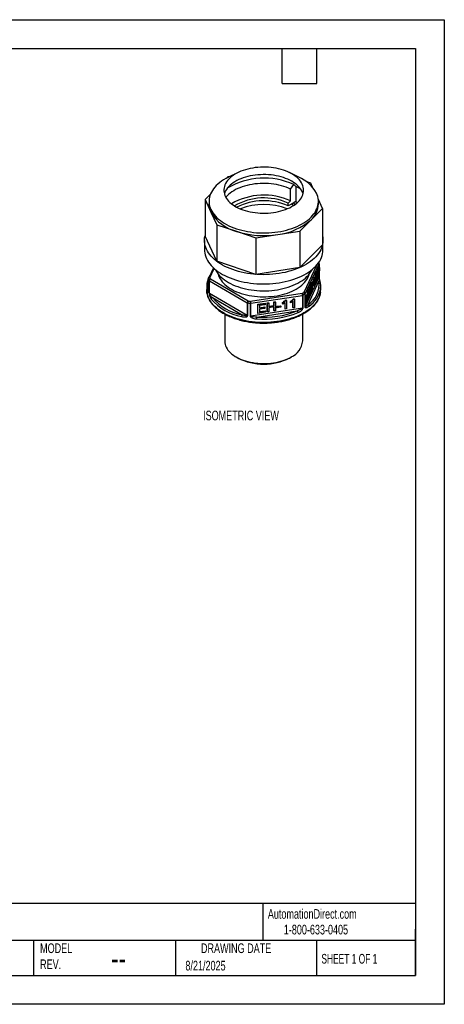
# Model space of a CAD drawing. Header units: millimetres. Extents: x 0 to 279, y 0 to 216.
# Tile 2 of 2: x 186 to 279, y 0 to 216. Entities that reach past the tile are written whole.
import ezdxf

# ---------------------------------------------------------------- set-up
doc = ezdxf.new("R2010")
doc.units = ezdxf.units.MM
doc.layers.add('DIMENSIONS', color=140, linetype='Continuous', lineweight=25)
doc.layers.add('TEXT', color=140, linetype='Continuous', lineweight=25)
doc.styles.add('SLDTEXTSTYLE0', font='TXT', dxfattribs={"width": 0.7})
doc.styles.add('SLDTEXTSTYLE1', font='TXT', dxfattribs={"width": 0.65})

msp = doc.modelspace()

# ---------------------------------------------------------------- linework, layer by layer
at = {"color": 7, "linetype": 'Continuous'}
for p, q in [((0, 215.9), (279.4, 215.9)), ((279.4, 215.9), (279.4, 0)), ((279.4, 0), (0, 0))]:
    msp.add_line(p, q, dxfattribs=at)
for p, q in [((231.88, 181.45), (231.53, 181.1)), ((232.38, 181.52), (231.88, 181.45)), ((234.16, 182.39), (232.07, 181.37)), ((247.5, 181.37), (245.41, 182.39)), ((245.69, 178.76), (246.38, 179.75)), ((246.81, 179.32), (246.38, 179.75)), ((246.81, 179.32), (246.81, 176.06)), ((250.09, 180.06), (249.22, 180.35)), ((250.49, 179.2), (250.09, 180.06)), ((228.12, 177.68), (226.91, 176.48)), ((245.69, 176.18), (245.69, 178.76)), ((226.91, 176.48), (226.91, 168.47)), ((226.91, 176.48), (228.19, 173.7)), ((227.79, 176.07), (227.79, 175.5)), ((245.12, 175.68), (245.69, 176.18)), ((245.12, 175.07), (245.12, 175.68)), ((246.23, 175.66), (245.12, 175.07)), ((246.81, 176.06), (246.23, 175.66)), ((252.66, 174.52), (251.77, 176.45)), ((251.79, 175.5), (251.79, 176.07)), ((228.19, 173.7), (229.48, 170.93)), ((250.18, 172.03), (252.66, 174.52)), ((252.66, 174.52), (252.66, 166.52)), ((229.48, 170.93), (229.48, 162.93)), ((229.48, 170.93), (233.79, 169.5)), ((247.69, 169.55), (250.18, 172.03)), ((229.48, 162.93), (226.91, 168.47)), ((233.79, 169.5), (238.09, 168.06)), ((238.09, 168.06), (242.89, 168.81)), ((242.89, 168.81), (247.69, 169.55)), ((247.69, 169.55), (247.69, 161.55)), ((226.79, 167.5), (226.79, 165.45)), ((238.09, 168.06), (238.09, 160.06)), ((252.66, 166.52), (247.69, 161.55)), ((252.79, 165.45), (252.79, 167.5)), ((238.09, 160.06), (229.48, 162.93)), ((251.36, 162.04), (248.6, 156.1)), ((248.89, 155.81), (251.93, 162.34)), ((251.91, 162.5), (251.84, 162.67)), ((251.93, 162.34), (251.93, 161.55)), ((251.94, 161.55), (251.94, 162.39)), ((228.74, 161.5), (227.66, 159.18)), ((227.93, 159.29), (228.89, 161.36)), ((247.69, 161.55), (238.09, 160.06)), ((251.12, 159.41), (251.18, 160.13)), ((251.18, 160.13), (251.23, 160.24)), ((251.18, 160.13), (251.37, 160.1)), ((251.22, 158.09), (251.37, 160.1)), ((251.23, 160.24), (251.42, 160.21)), ((251.42, 160.21), (251.27, 158.2)), ((251.37, 160.1), (251.42, 160.21)), ((251.4, 159.89), (251.47, 159.88)), ((251.43, 160.65), (251.62, 160.62)), ((251.71, 160.73), (251.52, 160.76)), ((251.54, 159.96), (251.62, 159.94)), ((251.6, 160.39), (251.7, 160.37)), ((251.66, 161.15), (251.73, 161.31)), ((251.66, 160.88), (251.66, 161.15)), ((251.66, 161.15), (251.86, 161.12)), ((251.67, 160.74), (251.66, 160.88)), ((251.66, 160.88), (251.86, 160.85)), ((251.74, 160.05), (251.7, 160.06)), ((251.73, 161.31), (251.93, 161.28)), ((251.76, 160.6), (251.87, 160.58)), ((251.78, 161.4), (251.85, 161.56)), ((251.78, 161.3), (251.78, 161.4)), ((251.78, 161.4), (251.97, 161.37)), ((251.85, 161.56), (252.05, 161.53)), ((251.86, 161.12), (251.93, 161.28)), ((251.86, 160.85), (251.86, 161.12)), ((251.87, 160.58), (251.86, 160.85)), ((251.91, 160.66), (251.87, 160.58)), ((251.93, 161.01), (251.91, 160.66)), ((251.92, 160.84), (251.99, 160.83)), ((251.93, 161.28), (251.93, 161.01)), ((251.93, 161.11), (251.97, 161.11)), ((251.93, 160.84), (251.93, 159.57)), ((251.94, 159.61), (251.94, 160.84)), ((251.97, 161.37), (252.05, 161.53)), ((251.97, 161.11), (251.97, 161.37)), ((251.99, 160.83), (251.97, 161.11)), ((252.03, 160.91), (251.99, 160.83)), ((252.05, 161.26), (252.03, 160.91)), ((252.05, 161.53), (252.05, 161.26)), ((227.63, 159.05), (227.63, 156.27)), ((227.64, 156.23), (227.64, 159.01)), ((227.79, 158.69), (227.79, 155.92)), ((227.86, 158.62), (236.15, 153.84)), ((227.86, 155.84), (227.86, 158.62)), ((236.36, 154.2), (228.08, 158.99)), ((251.93, 159.57), (248.89, 153.03)), ((249.51, 153.44), (251.89, 158.57)), ((250, 157.57), (250.41, 158.45)), ((250.19, 157.54), (250.6, 158.42)), ((250.36, 157.71), (250.19, 157.34)), ((250.36, 156.27), (250.36, 157.71)), ((250.41, 158.45), (250.6, 158.42)), ((250.6, 158.23), (250.43, 157.86)), ((250.43, 157.86), (250.43, 156.42)), ((250.6, 158.42), (250.6, 158.23)), ((250.65, 157.78), (250.72, 157.94)), ((250.65, 157.78), (250.85, 157.75)), ((250.66, 158.58), (250.85, 158.55)), ((250.72, 157.94), (250.91, 157.91)), ((250.78, 158.39), (250.79, 158.56)), ((250.78, 158.39), (250.97, 158.36)), ((250.82, 159.33), (251.01, 159.3)), ((250.92, 158.65), (250.85, 158.55)), ((250.85, 157.75), (250.91, 157.91)), ((250.87, 158.57), (250.98, 158.55)), ((250.88, 158.59), (250.99, 158.57)), ((251.11, 159.42), (250.91, 159.45)), ((250.92, 157.82), (251.01, 157.81)), ((250.97, 158.36), (250.98, 158.55)), ((250.99, 159.09), (251.1, 159.07)), ((250.99, 158.4), (251.12, 158.38)), ((251.14, 158.76), (251.1, 158.77)), ((251.14, 158.1), (251.22, 158.09)), ((251.27, 158.2), (251.22, 158.09)), ((251.32, 158.85), (251.51, 158.82)), ((251.34, 159.1), (251.45, 159.09)), ((251.38, 159.71), (251.51, 159.69)), ((251.52, 159.13), (251.62, 159.12)), ((251.59, 159.69), (251.72, 159.67)), ((227.29, 157.45), (227.29, 156.72)), ((227.33, 156.83), (227.38, 156.55)), ((236.15, 151.06), (227.86, 155.84)), ((248.22, 155.87), (236.89, 154.12)), ((236.97, 153.71), (248.29, 155.46)), ((248.29, 155.46), (248.29, 152.68)), ((248.42, 152.73), (248.42, 155.5)), ((248.82, 155.73), (248.82, 152.96)), ((248.89, 153.03), (248.89, 155.81)), ((249.03, 155.48), (249.1, 155.63)), ((249.03, 153.85), (249.03, 155.48)), ((249.03, 155.48), (249.23, 155.45)), ((249.1, 155.63), (249.3, 155.6)), ((249.23, 155.45), (249.3, 155.6)), ((249.23, 153.82), (249.23, 155.45)), ((249.3, 155.6), (249.57, 154.91)), ((249.37, 156.22), (249.44, 156.36)), ((249.37, 155.4), (249.37, 156.22)), ((249.37, 156.22), (249.57, 156.19)), ((249.44, 156.36), (249.63, 156.33)), ((249.55, 156.61), (249.75, 157.03)), ((249.55, 156.34), (249.55, 156.61)), ((249.55, 156.61), (249.75, 156.58)), ((249.57, 156.19), (249.63, 156.33)), ((249.57, 154.91), (249.57, 156.19)), ((249.63, 156.33), (249.63, 154.7)), ((249.75, 157.03), (249.94, 157)), ((249.75, 156.58), (249.94, 157)), ((249.75, 154.95), (249.75, 156.58)), ((249.82, 156.53), (249.95, 156.82)), ((249.82, 155.95), (249.82, 156.53)), ((249.82, 156.26), (249.95, 156.24)), ((249.95, 156.24), (249.82, 155.95)), ((249.95, 156.04), (249.82, 155.76)), ((249.82, 155.76), (249.82, 155.09)), ((249.83, 157.18), (250.02, 157.15)), ((250.09, 157.22), (249.89, 157.25)), ((249.95, 156.82), (250.07, 156.8)), ((250, 157.37), (250, 157.57)), ((250, 157.57), (250.19, 157.54)), ((250, 157.37), (250.19, 157.34)), ((250.17, 156.3), (250.17, 157.35)), ((250.17, 156.3), (250.36, 156.27)), ((250.19, 157.34), (250.19, 157.54)), ((250.43, 156.42), (250.36, 156.27)), ((250.72, 157.55), (250.91, 157.52)), ((252.29, 156.72), (252.29, 157.45)), ((228.54, 154.96), (235.05, 151.21)), ((236.15, 153.84), (236.15, 151.06)), ((236.28, 151.02), (236.28, 153.79)), ((236.82, 153.71), (236.82, 150.93)), ((236.97, 150.93), (236.97, 153.71)), ((238.48, 153.49), (240.09, 153.74)), ((238.48, 151.61), (238.48, 153.49)), ((238.48, 153.49), (238.53, 153.38)), ((238.53, 153.38), (240.14, 153.63)), ((238.53, 151.5), (238.53, 153.38)), ((240.14, 153.4), (238.83, 153.2)), ((240.09, 153.74), (240.14, 153.63)), ((240.14, 153.63), (240.14, 153.4)), ((240.56, 153.81), (240.85, 153.86)), ((240.56, 151.93), (240.56, 153.81)), ((240.56, 153.81), (240.61, 153.7)), ((240.61, 153.7), (240.9, 153.74)), ((240.61, 151.82), (240.61, 153.7)), ((240.85, 153.86), (240.9, 153.74)), ((240.9, 153.74), (240.9, 152.97)), ((242, 154.03), (242.3, 154.08)), ((242, 153.26), (242, 154.03)), ((242, 154.03), (242.05, 153.92)), ((242.05, 153.92), (242.35, 153.97)), ((242.05, 153.15), (242.05, 153.92)), ((242.3, 154.08), (242.35, 153.97)), ((242.35, 153.97), (242.35, 152.09)), ((243.92, 153.64), (243.92, 153.87)), ((243.92, 153.87), (243.97, 153.76)), ((243.92, 153.64), (243.97, 153.53)), ((243.97, 153.53), (243.97, 153.76)), ((244.46, 152.54), (244.46, 153.85)), ((244.51, 152.43), (244.51, 153.89)), ((244.56, 154.44), (244.74, 154.46)), ((244.56, 154.44), (244.61, 154.33)), ((244.61, 154.33), (244.79, 154.35)), ((244.74, 154.46), (244.79, 154.35)), ((244.79, 154.35), (244.79, 152.47)), ((245.64, 153.91), (245.64, 154.13)), ((245.64, 154.13), (245.69, 154.02)), ((245.64, 153.91), (245.69, 153.8)), ((245.69, 153.8), (245.69, 154.02)), ((246.19, 152.8), (246.19, 154.12)), ((246.24, 152.69), (246.24, 154.16)), ((246.28, 154.7), (246.46, 154.73)), ((246.28, 154.7), (246.34, 154.59)), ((246.34, 154.59), (246.51, 154.62)), ((246.46, 154.73), (246.51, 154.62)), ((246.51, 154.62), (246.51, 152.73)), ((249.03, 153.85), (249.23, 153.82)), ((249.29, 153.96), (249.23, 153.82)), ((249.56, 154.55), (249.29, 155.24)), ((249.29, 155.24), (249.29, 153.96)), ((249.37, 154.58), (249.29, 154.78)), ((249.37, 154.58), (249.56, 154.55)), ((249.63, 154.7), (249.56, 154.55)), ((249.63, 154.96), (249.75, 154.95)), ((249.82, 155.09), (249.75, 154.95)), ((231.22, 151.36), (231.22, 145.45)), ((248.29, 152.68), (236.97, 150.93)), ((238.27, 150.71), (247.15, 152.08)), ((238.48, 151.61), (238.53, 151.5)), ((240.19, 151.76), (238.53, 151.5)), ((238.83, 153.2), (238.83, 152.63)), ((238.83, 152.75), (240.01, 152.93)), ((238.83, 152.63), (240.06, 152.82)), ((240.06, 152.6), (238.83, 152.41)), ((238.83, 152.41), (238.83, 151.77)), ((238.83, 151.89), (240.14, 152.09)), ((238.83, 151.77), (240.19, 151.98)), ((240.01, 152.93), (240.06, 152.82)), ((240.06, 152.82), (240.06, 152.6)), ((240.14, 152.09), (240.19, 151.98)), ((240.19, 151.98), (240.19, 151.76)), ((240.56, 151.93), (240.61, 151.82)), ((240.9, 151.87), (240.61, 151.82)), ((240.9, 153.09), (242, 153.26)), ((240.9, 152.97), (242.05, 153.15)), ((242.05, 152.93), (240.9, 152.75)), ((240.9, 152.75), (240.9, 151.87)), ((242, 153.26), (242.05, 153.15)), ((242, 152.16), (242, 152.92)), ((242, 152.16), (242.05, 152.04)), ((242.05, 152.04), (242.05, 152.93)), ((242.35, 152.09), (242.05, 152.04)), ((242.64, 153.05), (243.48, 153.18)), ((242.64, 152.82), (242.64, 153.05)), ((242.64, 153.05), (242.7, 152.94)), ((242.64, 152.82), (242.7, 152.71)), ((242.7, 152.94), (243.54, 153.07)), ((242.7, 152.71), (242.7, 152.94)), ((243.54, 152.84), (242.7, 152.71)), ((243.48, 153.18), (243.54, 153.07)), ((243.54, 153.07), (243.54, 152.84)), ((244.46, 152.54), (244.51, 152.43)), ((244.79, 152.47), (244.51, 152.43)), ((246.19, 152.8), (246.24, 152.69)), ((246.51, 152.73), (246.24, 152.69)), ((248.36, 145.45), (248.36, 151.36)), ((233.73, 141.95), (234.08, 141.75)), ((245.49, 141.75), (245.85, 141.95))]:
    msp.add_line(p, q)
at = {"flags": 128}
for points in [[(248.24, 179.83), (248.07, 180.15), (247.87, 180.46), (247.63, 180.76), (247.35, 181.06), (247.04, 181.34), (246.71, 181.61), (246.34, 181.87), (245.94, 182.11), (245.51, 182.34), (245.06, 182.55), (244.59, 182.74), (244.1, 182.91), (243.59, 183.07), (243.06, 183.2), (242.51, 183.32), (241.96, 183.41), (241.39, 183.48), (240.82, 183.53), (240.24, 183.56), (239.67, 183.57), (239.09, 183.55), (238.51, 183.52), (237.94, 183.46), (237.38, 183.38), (236.83, 183.27), (236.29, 183.15), (235.77, 183.01), (235.27, 182.84), (234.78, 182.66), (234.32, 182.46), (233.88, 182.24), (233.46, 182.01), (233.08, 181.76), (232.72, 181.5), (232.4, 181.22), (232.1, 180.94), (231.84, 180.64), (231.62, 180.33), (231.43, 180.01), (231.28, 179.69), (231.16, 179.36), (231.08, 179.03), (231.04, 178.7), (231.04, 178.37), (231.08, 178.03), (231.15, 177.7), (231.26, 177.37), (231.41, 177.05), (231.6, 176.73), (231.82, 176.43), (232.08, 176.13), (232.37, 175.84), (232.69, 175.56), (233.05, 175.3), (233.43, 175.05), (233.84, 174.81), (234.28, 174.59), (234.74, 174.39), (235.22, 174.21), (235.73, 174.04), (236.25, 173.9), (236.79, 173.77), (237.34, 173.67), (237.9, 173.59), (238.46, 173.53), (239.04, 173.49), (239.62, 173.47), (240.2, 173.47), (240.77, 173.5), (241.35, 173.55), (241.91, 173.62), (242.47, 173.71), (243.01, 173.82), (243.54, 173.96), (244.06, 174.11), (244.55, 174.28), (245.03, 174.47), (245.48, 174.68), (245.9, 174.91), (246.3, 175.15), (246.68, 175.41), (247.02, 175.67), (247.33, 175.96), (247.6, 176.25), (247.85, 176.55), (248.05, 176.87), (248.23, 177.18), (248.36, 177.51), (248.46, 177.84), (248.52, 178.17), (248.54, 178.5), (248.52, 178.84), (248.46, 179.17), (248.37, 179.5), (248.24, 179.83)], [(232.07, 181.37), (231.96, 181.32), (231.46, 181.06), (230.99, 180.78), (230.55, 180.49), (230.13, 180.18), (229.75, 179.86), (229.39, 179.53), (229.07, 179.19), (228.79, 178.84), (228.54, 178.48), (228.32, 178.11), (228.14, 177.74), (228, 177.36), (227.89, 176.97), (227.82, 176.59), (227.79, 176.2), (227.79, 175.81), (227.84, 175.42), (227.92, 175.04), (228.04, 174.65), (228.19, 174.28), (228.39, 173.9), (228.62, 173.54), (228.88, 173.18), (229.18, 172.83), (229.51, 172.49), (229.87, 172.17), (230.27, 171.85), (230.69, 171.55), (231.14, 171.26), (231.62, 170.99), (232.13, 170.73), (232.66, 170.5), (233.21, 170.27), (233.79, 170.07), (234.38, 169.89), (234.99, 169.72), (235.61, 169.57), (236.25, 169.45), (236.9, 169.35), (237.56, 169.26), (238.22, 169.2), (238.89, 169.16), (239.56, 169.14), (240.23, 169.15), (240.91, 169.17), (241.57, 169.22), (242.24, 169.29), (242.89, 169.38), (243.54, 169.49), (244.17, 169.62), (244.79, 169.77), (245.39, 169.94), (245.98, 170.14), (246.55, 170.35), (247.09, 170.57), (247.61, 170.82), (248.11, 171.08), (248.58, 171.36), (249.03, 171.65), (249.44, 171.96), (249.83, 172.27), (250.18, 172.61), (250.5, 172.95), (250.78, 173.3), (251.04, 173.66), (251.25, 174.03), (251.43, 174.4), (251.58, 174.78), (251.68, 175.16), (251.75, 175.55), (251.78, 175.94), (251.78, 176.33), (251.73, 176.72), (251.65, 177.1), (251.53, 177.48), (251.38, 177.86), (251.38, 177.86)], [(248.24, 178.19), (248.07, 178.51), (247.87, 178.83), (247.63, 179.13), (247.35, 179.42), (247.04, 179.71), (246.71, 179.98), (246.34, 180.23), (245.94, 180.48), (245.51, 180.7), (245.06, 180.91), (244.59, 181.11), (244.1, 181.28), (243.59, 181.44), (243.06, 181.57), (242.51, 181.69), (241.96, 181.78), (241.39, 181.85), (240.82, 181.9), (240.24, 181.93), (239.67, 181.94), (239.09, 181.92), (238.51, 181.88), (237.94, 181.82), (237.38, 181.74), (236.83, 181.64), (236.29, 181.52), (235.77, 181.37), (235.27, 181.21), (234.78, 181.03), (234.32, 180.83), (233.88, 180.61), (233.46, 180.38), (233.08, 180.13), (232.72, 179.87), (232.4, 179.59), (232.1, 179.3), (231.84, 179), (231.62, 178.7), (231.43, 178.38), (231.28, 178.06), (231.16, 177.73), (231.15, 177.7)], [(245.69, 178.76), (245.22, 178.98), (244.73, 179.17), (244.21, 179.34), (243.68, 179.5), (243.13, 179.63), (242.56, 179.75), (241.99, 179.84), (241.41, 179.91), (240.81, 179.96), (240.22, 179.99), (239.62, 179.99), (239.03, 179.98), (238.43, 179.94), (237.85, 179.88), (237.27, 179.79), (236.7, 179.69), (236.14, 179.56), (235.6, 179.42), (235.08, 179.25), (234.57, 179.07), (234.09, 178.86), (233.63, 178.64), (233.2, 178.4), (232.79, 178.15), (232.42, 177.88), (232.07, 177.6), (231.76, 177.31), (231.48, 177), (231.46, 176.97)], [(248.42, 177.7), (248.37, 177.87), (248.24, 178.19)], [(246.7, 175.42), (246.24, 175.66), (246.23, 175.66)], [(246.29, 175.7), (246.7, 175.49), (246.76, 175.47)], [(246.74, 176.01), (246.88, 175.94), (247.16, 175.8)], [(252.66, 168.52), (252.72, 168.24), (252.77, 167.83), (252.79, 167.43), (252.76, 167.02), (252.7, 166.62), (252.6, 166.21), (252.46, 165.82), (252.28, 165.42), (252.07, 165.04), (251.82, 164.65), (251.53, 164.28), (251.22, 163.92), (250.86, 163.57), (250.48, 163.23), (250.06, 162.9), (249.62, 162.59), (249.14, 162.29), (248.64, 162), (248.11, 161.73), (247.56, 161.48), (246.98, 161.25), (246.39, 161.03), (245.77, 160.83), (245.14, 160.66), (244.49, 160.5), (243.83, 160.36), (243.15, 160.25), (242.47, 160.15), (241.77, 160.08), (241.07, 160.03), (240.37, 160), (239.67, 159.99), (238.97, 160.01), (238.26, 160.04), (237.57, 160.1), (236.88, 160.18), (236.2, 160.28), (235.52, 160.41), (234.87, 160.55), (234.22, 160.71), (233.59, 160.9), (232.98, 161.1), (232.39, 161.32), (231.83, 161.56), (231.28, 161.82), (230.76, 162.09), (230.27, 162.38), (229.8, 162.69), (229.37, 163.01), (228.96, 163.34), (228.59, 163.68), (228.25, 164.04), (227.94, 164.41), (227.67, 164.78), (227.43, 165.16), (227.23, 165.55), (227.07, 165.95), (226.94, 166.35), (226.85, 166.75), (226.8, 167.16), (226.79, 167.56), (226.81, 167.97), (226.88, 168.37), (226.91, 168.52)], [(226.79, 165.45), (226.8, 165.12), (226.85, 164.71), (226.94, 164.31), (227.07, 163.91), (227.23, 163.51), (227.43, 163.12), (227.67, 162.74), (227.94, 162.36), (228.25, 162), (228.59, 161.64), (228.96, 161.3), (229.37, 160.97), (229.8, 160.65), (230.27, 160.34), (230.76, 160.05), (231.28, 159.78), (231.83, 159.52), (232.39, 159.28), (232.98, 159.06), (233.59, 158.86), (234.22, 158.67), (234.87, 158.51), (235.52, 158.36), (236.2, 158.24), (236.88, 158.14), (237.57, 158.06), (238.26, 158), (238.97, 157.96), (239.67, 157.95), (240.37, 157.96), (241.07, 157.99), (241.77, 158.04), (242.47, 158.11), (243.15, 158.21), (243.83, 158.32), (244.49, 158.46), (245.14, 158.61), (245.77, 158.79), (246.39, 158.99), (246.98, 159.2), (247.56, 159.44), (248.11, 159.69), (248.64, 159.96), (249.14, 160.24), (249.62, 160.54), (250.06, 160.86), (250.48, 161.19), (250.86, 161.53), (251.22, 161.88), (251.53, 162.24), (251.82, 162.61), (252.07, 162.99), (252.28, 163.38), (252.46, 163.77), (252.6, 164.17), (252.7, 164.58), (252.76, 164.98), (252.79, 165.39), (252.79, 165.45)], [(229.18, 161.12), (229.35, 160.79), (229.57, 160.44), (229.82, 160.1), (230.12, 159.77), (230.44, 159.44), (230.8, 159.13), (231.18, 158.84), (231.6, 158.55), (232.05, 158.28), (232.52, 158.03), (233.02, 157.79), (233.54, 157.57), (234.08, 157.37), (234.64, 157.18), (235.22, 157.02), (235.81, 156.87), (236.42, 156.75), (237.04, 156.64), (237.67, 156.56), (238.31, 156.5), (238.95, 156.46), (239.6, 156.44), (240.24, 156.45), (240.89, 156.47), (241.53, 156.52), (242.16, 156.59), (242.79, 156.68), (243.4, 156.8), (244.01, 156.93), (244.6, 157.08), (245.17, 157.26), (245.72, 157.45), (246.26, 157.66), (246.77, 157.89), (247.25, 158.13), (247.72, 158.39), (248.15, 158.67), (248.55, 158.96), (248.93, 159.26), (249.27, 159.58), (249.58, 159.9), (249.86, 160.24), (250.1, 160.59), (250.31, 160.94), (250.4, 161.12)], [(229.79, 160.15), (229.89, 159.8), (230.03, 159.45)], [(230.03, 159.45), (230.21, 159.11), (230.43, 158.77), (230.68, 158.44), (230.96, 158.13), (231.28, 157.82), (231.63, 157.52), (232.02, 157.24), (232.43, 156.97), (232.87, 156.72), (233.33, 156.48), (233.82, 156.26), (234.34, 156.05), (234.87, 155.87), (235.42, 155.7), (235.99, 155.56), (236.58, 155.43), (237.17, 155.33), (237.78, 155.25), (238.39, 155.19), (239.01, 155.15), (239.63, 155.13), (240.25, 155.14), (240.87, 155.17), (241.49, 155.22), (242.1, 155.29), (242.7, 155.38), (243.29, 155.49), (243.87, 155.63), (244.43, 155.78), (244.97, 155.96), (245.49, 156.15), (246, 156.36), (246.47, 156.59), (246.93, 156.84), (247.35, 157.1), (247.75, 157.38), (248.12, 157.67), (248.45, 157.97), (248.76, 158.28), (249.03, 158.61), (249.26, 158.94), (249.46, 159.28), (249.62, 159.63), (249.74, 159.98), (249.79, 160.15)], [(252.18, 158.41), (252.18, 158.4), (252.18, 158.39)], [(227.33, 156.08), (227.3, 156.42), (227.29, 156.72)], [(252.24, 156.08), (252.19, 155.82), (252.09, 155.43), (251.94, 155.04), (251.77, 154.66), (251.55, 154.28), (251.3, 153.91), (251.02, 153.55), (250.7, 153.2), (250.34, 152.85), (249.96, 152.52), (249.54, 152.21), (249.1, 151.9), (248.62, 151.61), (248.12, 151.34), (247.6, 151.08), (247.05, 150.84), (246.48, 150.62), (245.89, 150.42), (245.28, 150.23), (244.65, 150.07), (244.01, 149.92), (243.35, 149.8), (242.69, 149.7), (242.01, 149.62), (241.33, 149.56), (240.65, 149.52), (239.96, 149.5), (239.27, 149.51), (238.58, 149.53), (237.9, 149.58), (237.22, 149.65), (236.55, 149.75), (235.89, 149.86), (235.24, 149.99), (234.61, 150.15), (233.99, 150.32), (233.39, 150.52), (232.81, 150.73), (232.25, 150.96), (231.71, 151.21), (231.19, 151.48), (230.71, 151.76), (230.25, 152.05), (229.82, 152.36), (229.42, 152.69), (229.05, 153.02), (228.71, 153.37), (228.41, 153.73), (228.14, 154.09), (227.91, 154.47), (227.71, 154.85), (227.55, 155.24), (227.43, 155.63), (227.34, 156.02), (227.33, 156.08)], [(231.22, 145.45), (231.22, 145.37), (231.25, 145.04), (231.31, 144.71), (231.42, 144.38), (231.56, 144.06), (231.74, 143.75), (231.95, 143.44), (232.2, 143.14), (232.49, 142.86), (232.8, 142.58), (233.15, 142.32), (233.53, 142.07), (233.93, 141.84), (234.36, 141.62), (234.82, 141.42), (235.3, 141.23), (235.79, 141.07), (236.31, 140.93), (236.84, 140.8), (237.38, 140.7), (237.94, 140.62), (238.5, 140.56), (239.07, 140.52), (239.64, 140.5), (240.22, 140.51), (240.79, 140.54), (241.35, 140.58), (241.91, 140.66), (242.46, 140.75), (243, 140.86), (243.52, 141), (244.03, 141.15), (244.52, 141.32), (244.98, 141.52), (245.43, 141.72), (245.85, 141.95)]]:
    msp.add_lwpolyline(points, dxfattribs=at)
for centre, radius, start, end in [((244.32, 173.97), 8.06, 28.8681, 66.7553), ((239.85, 165.56), 15.62, 65.3073, 121.0462), ((242.26, 169.76), 10.59, 57.4177, 64.5695), ((239.84, 163.38), 14.07, 65.4349, 120.3322), ((232.03, 175.52), 4.25, 180.3404, 205.3532), ((239.84, 164.12), 12.71, 65.4785, 120.485), ((239.81, 163.25), 12.95, 65.821, 117.1337), ((239.79, 161.27), 14.12, 68.7103, 111.2897), ((241.58, 166.29), 10.08, 61.8108, 65.1647), ((246.87, 175.68), 4.92, 312.2699, 357.9332), ((236.05, 178.32), 9.11, 210.4569, 255.6321), ((241.42, 181.98), 13.25, 276.3933, 311.3904), ((239.8, 188.37), 19.81, 252.3258, 278.9818), ((251.64, 162.32), 0.293, 3.7621, 58.2213), ((251.73, 162.42), 0.205, 23.6134, 64.6796), ((251.64, 162.39), 0.3, 0, 22.9111), ((251.83, 162.39), 0.105, 334.5495, 359.7569), ((231.47, 157.45), 4.19, 171.1382, 188.5512), ((231.67, 157.7), 4.09, 171.2438, 188.7562), ((227.93, 159.05), 0.3, 155.1015, 180), ((227.74, 159.05), 0.105, 180.2405, 203.2888), ((227.96, 158.97), 0.321, 95.0283, 173.8928), ((232.28, 160.97), 5.03, 202.9305, 206.8664), ((227.88, 159.05), 0.249, 76.8847, 150.2353), ((228.12, 158.66), 0.33, 97.0297, 174.0694), ((227.95, 158.79), 0.188, 209.3477, 242.1367), ((228.32, 158.6), 0.461, 122.6055, 177.3945), ((232.46, 161.21), 4.91, 202.9305, 206.8664), ((246.76, 157.84), 5.19, 302.0622, 8.1408), ((251.93, 158.31), 0.266, 22.993, 99.1633), ((251.83, 159.61), 0.105, 334.5495, 359.7569), ((248.1, 157.45), 4.19, 351.1382, 8.5512), ((227.68, 156.52), 0.293, 98.0874, 174.0251), ((227.74, 156.27), 0.105, 180.2405, 203.2888), ((227.95, 156.01), 0.188, 209.3477, 242.1367), ((242.66, 165.94), 11.5, 298.8815, 301.1131), ((247.15, 155.46), 1.14, 0.1059, 21.2272), ((247.95, 155.48), 0.47, 2.443, 56.0609), ((248.24, 155.85), 0.395, 278.0639, 297.9132), ((242.73, 165.82), 11.78, 298.8815, 301.1131), ((248.37, 155.71), 0.452, 2.7701, 58.7092), ((248.57, 155.77), 0.326, 6.0231, 83.9752), ((248.73, 155.89), 0.181, 298.929, 332.5623), ((246.5, 157.96), 5.85, 303.7321, 348.6483), ((248.09, 156.72), 4.19, 351.3017, 359.9868), ((228.62, 154.62), 0.353, 102.2987, 174.6573), ((237.06, 162.18), 11.57, 220.5882, 259.4171), ((237.09, 162.26), 11.24, 220.4917, 259.5137), ((236.61, 153.81), 0.461, 122.6055, 177.3945), ((236.34, 154.17), 0.386, 241.0383, 261.1995), ((237.34, 153.79), 1.06, 157.0141, 179.8567), ((239.64, 173.73), 20.22, 260.4284, 261.9856), ((239.65, 173.66), 19.73, 260.4284, 261.9856), ((238.07, 153.71), 1.25, 160.5456, 179.9255), ((236.89, 154.22), 0.513, 262.0402, 278.7036), ((235.83, 153.71), 1.14, 0.1059, 21.2272), ((249.34, 153.07), 0.414, 3.6254, 65.1293), ((235.71, 150.8), 0.781, 148.3007, 179.5648), ((239.87, 169.85), 19.63, 265.2217, 292.3644), ((239.86, 169.84), 19.2, 265.2525, 292.3335), ((246.81, 151.68), 0.528, 1.6641, 48.9615), ((248.24, 153.08), 0.395, 278.0639, 297.9132), ((248.73, 153.11), 0.181, 298.929, 332.5623), ((236.34, 151.4), 0.386, 241.0383, 261.1995), ((236.89, 151.44), 0.513, 262.0402, 278.7036), ((240.57, 150.29), 2.34, 169.7614, 180.0063), ((244.08, 145.87), 4.29, 294.2574, 354.4224), ((239.79, 152.74), 12.38, 242.5544, 297.4403)]:
    msp.add_arc(centre, radius, start, end)
for points, knots in [([(228, 159.9), (227.96, 159.84), (227.85, 159.66), (227.7, 159.35), (227.55, 158.98), (227.43, 158.6), (227.36, 158.31), (227.34, 158.16), (227.34, 158.13)], [0, 0, 0, 0, 0.1021609, 0.3160721, 0.5292866, 0.741774, 0.9535643, 1, 1, 1, 1]), ([(251.31, 160.23), (251.31, 160.27), (251.33, 160.37), (251.37, 160.52), (251.41, 160.6), (251.43, 160.65)], [0, 0, 0, 0, 0.224475, 0.592136, 1, 1, 1, 1]), ([(251.43, 160.65), (251.44, 160.68), (251.47, 160.73), (251.5, 160.77), (251.52, 160.76), (251.52, 160.76)], [0, 0, 0, 0, 0.468763, 0.893211, 1, 1, 1, 1]), ([(251.47, 159.88), (251.47, 159.99), (251.48, 160.12), (251.54, 160.4), (251.57, 160.52), (251.62, 160.62)], [0, 0, 0, 0, 0.5, 0.5, 1, 1, 1, 1]), ([(251.52, 159.23), (251.52, 159.32), (251.52, 159.42), (251.56, 159.63), (251.59, 159.71), (251.62, 159.78)], [0, 0, 0, 0, 0.5, 0.5, 1, 1, 1, 1]), ([(251.54, 160.02), (251.54, 160.09), (251.54, 160.17), (251.58, 160.33), (251.6, 160.4), (251.62, 160.45)], [0, 0, 0, 0, 0.5, 0.5, 1, 1, 1, 1]), ([(251.62, 159.94), (251.6, 159.89), (251.58, 159.87), (251.54, 159.9), (251.54, 159.95), (251.54, 160.02)], [0, 0, 0, 0, 0.5, 0.5, 1, 1, 1, 1]), ([(251.62, 160.62), (251.66, 160.71), (251.7, 160.75), (251.76, 160.7), (251.77, 160.63), (251.77, 160.51)], [0, 0, 0, 0, 0.5, 0.5, 1, 1, 1, 1]), ([(251.62, 160.45), (251.64, 160.51), (251.66, 160.52), (251.7, 160.49), (251.7, 160.45), (251.7, 160.37)], [0, 0, 0, 0, 0.5, 0.5, 1, 1, 1, 1]), ([(251.7, 160.37), (251.7, 160.3), (251.7, 160.23), (251.66, 160.06), (251.64, 160), (251.62, 159.94)], [0, 0, 0, 0, 0.5, 0.5, 1, 1, 1, 1]), ([(251.62, 159.78), (251.65, 159.84), (251.67, 159.86), (251.71, 159.83), (251.72, 159.77), (251.72, 159.67)], [0, 0, 0, 0, 0.5, 0.5, 1, 1, 1, 1]), ([(251.79, 159.81), (251.79, 159.67), (251.77, 159.52), (251.71, 159.2), (251.67, 159.06), (251.62, 158.95)], [0, 0, 0, 0, 0.5, 0.5, 1, 1, 1, 1]), ([(250.72, 157.57), (250.71, 157.56), (250.69, 157.56), (250.66, 157.64), (250.66, 157.73), (250.65, 157.78)], [0, 0, 0, 0, 0.222557, 0.601686, 1, 1, 1, 1]), ([(250.66, 158.58), (250.67, 158.73), (250.69, 158.87), (250.74, 159.14), (250.78, 159.25), (250.82, 159.33)], [0, 0, 0, 0, 0.5, 0.5, 1, 1, 1, 1]), ([(250.82, 159.33), (250.84, 159.38), (250.88, 159.45), (250.9, 159.44), (250.91, 159.44)], [0, 0, 0, 0, 0.653185, 1, 1, 1, 1]), ([(250.85, 158.55), (250.86, 158.7), (250.88, 158.84), (250.93, 159.11), (250.97, 159.22), (251.01, 159.3)], [0, 0, 0, 0, 0.5, 0.5, 1, 1, 1, 1]), ([(250.85, 157.92), (250.85, 157.94), (250.88, 157.99), (250.9, 158.13), (250.92, 158.27), (250.92, 158.34), (250.92, 158.37)], [0, 0, 0, 0, 0.13547, 0.506725, 0.795552, 1, 1, 1, 1]), ([(251.01, 157.64), (250.97, 157.55), (250.93, 157.51), (250.87, 157.55), (250.85, 157.62), (250.85, 157.75)], [0, 0, 0, 0, 0.5, 0.5, 1, 1, 1, 1]), ([(250.91, 157.91), (250.92, 157.81), (250.93, 157.76), (250.97, 157.73), (250.99, 157.76), (251.01, 157.81)], [0, 0, 0, 0, 0.5, 0.5, 1, 1, 1, 1]), ([(250.99, 158.57), (251.02, 158.63), (251.04, 158.7), (251.09, 158.89), (251.1, 158.98), (251.1, 159.07)], [0, 0, 0, 0, 0.5, 0.5, 1, 1, 1, 1]), ([(251.01, 159.3), (251.03, 159.35), (251.07, 159.41), (251.11, 159.43), (251.13, 159.41), (251.15, 159.35), (251.16, 159.26), (251.16, 159.21)], [0, 0, 0, 0, 0.25, 0.5, 0.5, 0.75, 1, 1, 1, 1]), ([(251.1, 159.07), (251.1, 159.14), (251.09, 159.19), (251.06, 159.22), (251.04, 159.2), (251.01, 159.14)], [0, 0, 0, 0, 0.5, 0.5, 1, 1, 1, 1]), ([(251.19, 158.53), (251.19, 158.39), (251.17, 158.23), (251.1, 157.89), (251.06, 157.75), (251.01, 157.64)], [0, 0, 0, 0, 0.5, 0.5, 1, 1, 1, 1]), ([(251.01, 157.81), (251.04, 157.87), (251.07, 157.96), (251.11, 158.18), (251.12, 158.28), (251.12, 158.38)], [0, 0, 0, 0, 0.5, 0.5, 1, 1, 1, 1]), ([(251.12, 158.38), (251.12, 158.47), (251.11, 158.53), (251.07, 158.57), (251.05, 158.54), (251.02, 158.48)], [0, 0, 0, 0, 0.5, 0.5, 1, 1, 1, 1]), ([(251.09, 158.72), (251.12, 158.77), (251.14, 158.77), (251.18, 158.7), (251.19, 158.63), (251.19, 158.53)], [0, 0, 0, 0, 0.5, 0.5, 1, 1, 1, 1]), ([(251.62, 158.95), (251.57, 158.84), (251.53, 158.8), (251.47, 158.86), (251.45, 158.94), (251.45, 159.09)], [0, 0, 0, 0, 0.5, 0.5, 1, 1, 1, 1]), ([(251.62, 159.12), (251.61, 159.09), (251.58, 159.04), (251.55, 159.04), (251.53, 159.06), (251.52, 159.11), (251.52, 159.18), (251.52, 159.23)], [0, 0, 0, 0, 0.25, 0.5, 0.5, 0.75, 1, 1, 1, 1]), ([(251.72, 159.67), (251.72, 159.58), (251.72, 159.48), (251.68, 159.27), (251.65, 159.18), (251.62, 159.12)], [0, 0, 0, 0, 0.5, 0.5, 1, 1, 1, 1]), ([(251.93, 159.57), (251.93, 159.54), (251.93, 159.5), (251.93, 159.41), (251.93, 159.36), (251.93, 159.23), (251.93, 159.14), (251.92, 158.88), (251.91, 158.72), (251.89, 158.57)], [0, 0, 0, 0, 0.125, 0.125, 0.25, 0.25, 0.5, 0.5, 1, 1, 1, 1]), ([(252.18, 158.41), (252.16, 158.51), (252.11, 158.69), (252.05, 158.97), (252, 159.18), (251.97, 159.34), (251.95, 159.47), (251.94, 159.56), (251.94, 159.59), (251.94, 159.61)], [0, 0, 0, 0, 0.31395, 0.589988, 0.71276, 0.823533, 0.919533, 0.961525, 1, 1, 1, 1]), ([(252.23, 158.1), (252.23, 158.15), (252.22, 158.24), (252.2, 158.34), (252.18, 158.39)], [0, 0, 0, 0, 0.435801, 1, 1, 1, 1]), ([(227.34, 156.05), (227.35, 155.98), (227.38, 155.78), (227.46, 155.46), (227.59, 155.08), (227.75, 154.71), (227.94, 154.34), (228.17, 153.98), (228.43, 153.63), (228.72, 153.28), (229.04, 152.95), (229.39, 152.62), (229.76, 152.31), (230.17, 152.01), (230.6, 151.72), (231.06, 151.45), (231.54, 151.19), (232.04, 150.94), (232.56, 150.71), (233.11, 150.5), (233.67, 150.3), (234.24, 150.13), (234.83, 149.97), (235.44, 149.83), (236.06, 149.7), (236.68, 149.6), (237.32, 149.51), (237.96, 149.45), (238.61, 149.4), (239.26, 149.38), (239.91, 149.37), (240.56, 149.38), (241.21, 149.42), (241.85, 149.47), (242.49, 149.54), (243.12, 149.64), (243.75, 149.75), (244.36, 149.88), (244.96, 150.02), (245.55, 150.19), (246.12, 150.38), (246.67, 150.58), (247.21, 150.79), (247.72, 151.03), (248.17, 151.26), (248.45, 151.41), (248.56, 151.48)], [0, 0, 0, 0, 0.0124975, 0.0351417, 0.057833, 0.0805876, 0.1034145, 0.1263159, 0.149288, 0.1723226, 0.1954093, 0.2185366, 0.2416937, 0.2648711, 0.2880606, 0.3112561, 0.334452, 0.3576448, 0.3808325, 0.404014, 0.4271886, 0.4503563, 0.4735172, 0.4966718, 0.5198207, 0.5429645, 0.566104, 0.5892401, 0.6123736, 0.6355053, 0.6586362, 0.6817671, 0.7048988, 0.7280319, 0.7511675, 0.7743064, 0.7974494, 0.8205976, 0.8437517, 0.8669124, 0.8900806, 0.9132569, 0.9364415, 0.9596347, 0.9828363, 1, 1, 1, 1]), ([(227.38, 156.55), (227.42, 156.39), (227.46, 156.25), (227.54, 156.12), (227.57, 156.08), (227.61, 156.08), (227.62, 156.09), (227.64, 156.14), (227.64, 156.18), (227.64, 156.23)], [0, 0, 0, 0, 0.5, 0.5, 0.75, 0.75, 0.875, 0.875, 1, 1, 1, 1]), ([(227.79, 155.92), (227.79, 155.86), (227.8, 155.79), (227.82, 155.66), (227.83, 155.59), (227.88, 155.4), (227.93, 155.28), (228.06, 154.97), (228.16, 154.8), (228.27, 154.65)], [0, 0, 0, 0, 0.125, 0.125, 0.25, 0.25, 0.5, 0.5, 1, 1, 1, 1]), ([(228.54, 154.96), (228.4, 155.09), (228.26, 155.22), (228.07, 155.45), (228.01, 155.53), (227.93, 155.65), (227.91, 155.7), (227.88, 155.78), (227.86, 155.82), (227.86, 155.84)], [0, 0, 0, 0, 0.5, 0.5, 0.75, 0.75, 0.875, 0.875, 1, 1, 1, 1]), ([(248.56, 151.48), (248.64, 151.52), (248.88, 151.66), (249.25, 151.9), (249.67, 152.2), (250.05, 152.51), (250.41, 152.83), (250.75, 153.17), (251.05, 153.51), (251.32, 153.86), (251.56, 154.22), (251.76, 154.59), (251.93, 154.96), (252.07, 155.34), (252.18, 155.71), (252.22, 155.94), (252.23, 156.05)], [0, 0, 0, 0, 0.03963, 0.114797, 0.189984, 0.265164, 0.340317, 0.415419, 0.49044, 0.565342, 0.640089, 0.71464, 0.788964, 0.863039, 0.936862, 1, 1, 1, 1]), ([(249.82, 156.42), (249.82, 156.44), (249.84, 156.49), (249.86, 156.57), (249.86, 156.62), (249.87, 156.64)], [0, 0, 0, 0, 0.3083761, 0.7642116, 1, 1, 1, 1]), ([(249.83, 157.18), (249.85, 157.22), (249.87, 157.26), (249.89, 157.24), (249.89, 157.24)], [0, 0, 0, 0, 0.839328, 1, 1, 1, 1]), ([(250.14, 156.96), (250.14, 156.82), (250.13, 156.67), (250.07, 156.36), (250.02, 156.2), (249.95, 156.04)], [0, 0, 0, 0, 0.5, 0.5, 1, 1, 1, 1]), ([(250.07, 156.8), (250.07, 156.71), (250.06, 156.61), (250.03, 156.43), (249.99, 156.33), (249.95, 156.24)], [0, 0, 0, 0, 0.5, 0.5, 1, 1, 1, 1]), ([(250.01, 156.94), (250.03, 156.97), (250.05, 156.97), (250.07, 156.91), (250.07, 156.87), (250.07, 156.8)], [0, 0, 0, 0, 0.5, 0.5, 1, 1, 1, 1]), ([(250.02, 157.15), (250.06, 157.22), (250.09, 157.23), (250.12, 157.18), (250.14, 157.12), (250.14, 157.02), (250.14, 156.96)], [0, 0, 0, 0, 0.5, 0.5, 0.75, 1, 1, 1, 1]), ([(249.51, 153.44), (249.4, 153.31), (249.28, 153.19), (249.1, 153.05), (249.04, 153.01), (248.97, 152.98), (248.94, 152.98), (248.91, 152.99), (248.89, 153), (248.89, 153.03)], [0, 0, 0, 0, 0.5, 0.5, 0.75, 0.75, 0.875, 0.875, 1, 1, 1, 1]), ([(236.15, 151.06), (236.15, 151.03), (236.13, 151.01), (236.07, 150.99), (236.03, 150.98), (235.89, 150.98), (235.79, 150.99), (235.48, 151.05), (235.26, 151.12), (235.05, 151.21)], [0, 0, 0, 0, 0.125, 0.125, 0.25, 0.25, 0.5, 0.5, 1, 1, 1, 1]), ([(248.29, 152.68), (248.29, 152.66), (248.27, 152.62), (248.21, 152.56), (248.17, 152.52), (248.04, 152.43), (247.93, 152.38), (247.61, 152.23), (247.38, 152.15), (247.15, 152.08)], [0, 0, 0, 0, 0.125, 0.125, 0.25, 0.25, 0.5, 0.5, 1, 1, 1, 1]), ([(247.33, 151.7), (247.56, 151.8), (247.78, 151.92), (248.08, 152.17), (248.18, 152.26), (248.31, 152.42), (248.35, 152.48), (248.4, 152.6), (248.42, 152.67), (248.42, 152.73)], [0, 0, 0, 0, 0.5, 0.5, 0.75, 0.75, 0.875, 0.875, 1, 1, 1, 1]), ([(248.82, 152.96), (248.82, 152.9), (248.84, 152.86), (248.9, 152.8), (248.93, 152.78), (249.05, 152.76), (249.14, 152.78), (249.4, 152.86), (249.58, 152.97), (249.75, 153.09)], [0, 0, 0, 0, 0.125, 0.125, 0.25, 0.25, 0.5, 0.5, 1, 1, 1, 1]), ([(234.93, 150.8), (235.19, 150.74), (235.45, 150.7), (235.84, 150.72), (235.96, 150.74), (236.13, 150.8), (236.18, 150.83), (236.25, 150.91), (236.28, 150.96), (236.28, 151.02)], [0, 0, 0, 0, 0.5, 0.5, 0.75, 0.75, 0.875, 0.875, 1, 1, 1, 1]), ([(236.82, 150.93), (236.82, 150.88), (236.85, 150.82), (236.93, 150.72), (236.98, 150.67), (237.15, 150.55), (237.28, 150.49), (237.67, 150.36), (237.95, 150.31), (238.23, 150.29)], [0, 0, 0, 0, 0.125, 0.125, 0.25, 0.25, 0.5, 0.5, 1, 1, 1, 1]), ([(238.27, 150.71), (238.01, 150.7), (237.75, 150.7), (237.39, 150.74), (237.27, 150.77), (237.12, 150.81), (237.07, 150.83), (237, 150.88), (236.97, 150.9), (236.97, 150.93)], [0, 0, 0, 0, 0.5, 0.5, 0.75, 0.75, 0.875, 0.875, 1, 1, 1, 1])]:
    msp.add_open_spline(points, degree=3, knots=knots)
for points in [[(251.55, 159.71), (251.5, 159.66), (251.47, 159.72), (251.47, 159.88)], [(251.77, 160.51), (251.77, 160.36), (251.74, 160.19), (251.69, 160.02)], [(251.69, 160.02), (251.76, 160.1), (251.79, 160.02), (251.79, 159.81)], [(251.01, 159.14), (250.96, 159.04), (250.93, 158.86), (250.92, 158.65)], [(251.02, 158.48), (251.01, 158.45), (250.99, 158.41), (250.97, 158.36)], [(250.98, 158.55), (250.98, 158.56), (250.99, 158.57), (250.99, 158.57)], [(251.16, 159.21), (251.16, 159.07), (251.14, 158.89), (251.09, 158.72)], [(251.45, 159.09), (251.45, 159.3), (251.48, 159.52), (251.55, 159.71)], [(249.75, 157.03), (249.78, 157.1), (249.81, 157.16), (249.83, 157.18)], [(249.94, 157), (249.98, 157.07), (250, 157.13), (250.02, 157.15)], [(249.95, 156.82), (249.98, 156.89), (250, 156.93), (250.01, 156.94)], [(243.92, 153.87), (244.15, 153.99), (244.49, 154.3), (244.56, 154.44)], [(243.97, 153.76), (244.2, 153.88), (244.54, 154.19), (244.61, 154.33)], [(244.51, 153.89), (244.42, 153.8), (244.1, 153.59), (243.97, 153.53)], [(245.64, 154.13), (245.87, 154.26), (246.21, 154.57), (246.28, 154.7)], [(245.69, 154.02), (245.92, 154.15), (246.27, 154.46), (246.34, 154.59)], [(246.24, 154.16), (246.14, 154.07), (245.82, 153.86), (245.69, 153.8)]]:
    msp.add_open_spline(points, degree=3)
at = {"layer": 'TEXT'}
for p, q in [((6.35, 209.55), (273.05, 209.55)), ((243.84, 201.93), (243.84, 209.55)), ((251.46, 201.93), (251.46, 209.55)), ((273.05, 209.55), (273.05, 6.35)), ((243.84, 201.93), (251.46, 201.93)), ((273.05, 22.13), (6.35, 22.13)), ((239.58, 22.13), (239.58, 13.97)), ((273.05, 6.35), (273.05, 16.51)), ((273.05, 13.97), (6.35, 13.97)), ((189.3, 13.97), (189.3, 6.35)), ((220.47, 13.97), (220.47, 6.35)), ((251.35, 13.97), (251.35, 6.35)), ((6.35, 6.35), (273.05, 6.35))]:
    msp.add_line(p, q, dxfattribs=at)

# ---------------------------------------------------------------- texts
at = {"color": 179, "linetype": 'Continuous', "lineweight": 18, "char_height": 2.1167, "attachment_point": 1, "style": 'SLDTEXTSTYLE0'}
for s, insert in [('AutomationDirect.com', (240.69, 20.88)), ('1-800-633-0405', (244.19, 17.44))]:
    msp.add_mtext(s, dxfattribs=dict(at, insert=insert))
at = {"layer": 'DIMENSIONS', "insert": (226.49, 130.17), "char_height": 2.1167, "attachment_point": 1, "style": 'SLDTEXTSTYLE0'}
msp.add_mtext('ISOMETRIC VIEW', dxfattribs=at)
at = {"layer": 'TEXT'}
for s, insert, char_height, attachment_point, style in [('MODEL ^JREV.', (190.73, 13.36), 2.1167, 1, 'SLDTEXTSTYLE0'), ('DRAWING DATE', (233.73, 13.36), 2.1167, 2, 'SLDTEXTSTYLE0'), ('SHEET 1 OF 1', (252.44, 11.05), 2.1167, 1, 'SLDTEXTSTYLE1'), ('--', (206.3, 12.73), 5.292, 1, 'SLDTEXTSTYLE0'), ('8/21/2025', (222.61, 9.54), 2.117, 1, 'SLDTEXTSTYLE0')]:
    msp.add_mtext(s, dxfattribs=dict(at, insert=insert, char_height=char_height, attachment_point=attachment_point, style=style))

doc.saveas('drawing.dxf')
